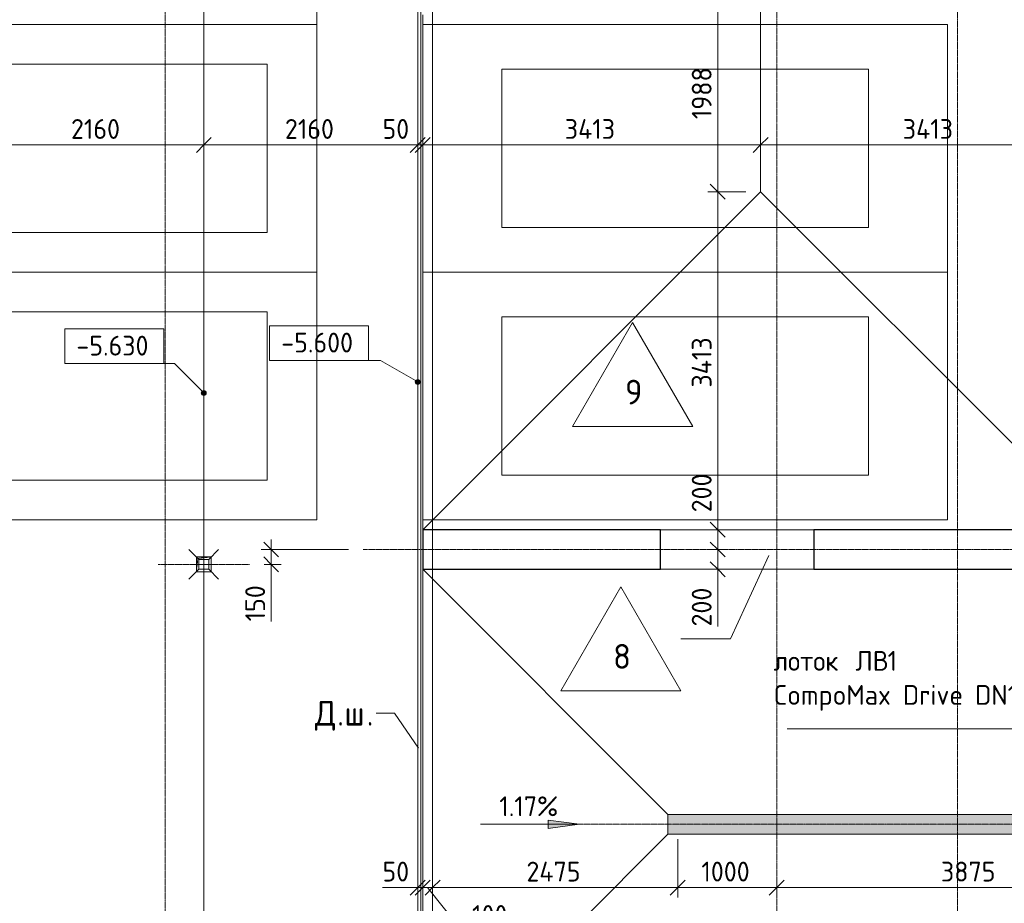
# Model space of a CAD drawing. Header units: millimetres. Extents: x 82112 to 162374, y -10965 to 131389.
# Tile 35 of 82: x 106801 to 116743, y 62377 to 71300. Entities that reach past the tile are written whole.
import ezdxf

# ---------------------------------------------------------------- set-up
doc = ezdxf.new("R2010")
doc.units = ezdxf.units.MM
doc.linetypes.add('3_ Штрих_ 1 х 1 мм', pattern=[2, 1, -1])
doc.linetypes.add('4_ Штрихпунктир_ 10 х 2 мм', pattern=[14, 10, -2, 0, -2])
for name, color, linetype, lineweight in [('A-ANNO-DIMS', 7, 'Continuous', 5), ('A-ANNO-DIMS-100', 7, 'Continuous', 5), ('A-DETL', 7, 'Continuous', 25), ('A-DETL-GENF', 7, 'Continuous', 13), ('A-FLOR', 7, 'Continuous', 13), ('A-FLOR-IDEN', 7, 'Continuous', 5), ('A-GENM', 7, 'Continuous', 13), ('C-PRKG', 7, 'Continuous', 13), ('G-ANNO-DIMS', 7, 'Continuous', 5), ('G-ANNO-TEXT', 7, 'Continuous', 5), ('M-EQPM', 7, 'Continuous', 13), ('P-SANR-FIXT', 7, 'Continuous', 13), ('S-COLS', 7, 'Continuous', 25), ('S-GRID', 7, 'Continuous', 5)]:
    doc.layers.add(name, color=color, linetype=linetype, lineweight=lineweight)
doc.styles.add('GOST Common_2', font='GOST_Common.ttf', dxfattribs={"height": 200})
doc.styles.add('GOST Common_3', font='GOST_Common.ttf', dxfattribs={"height": 250})
doc.dimstyles.new('2_мм', dxfattribs={"dimscale": 304.8, "dimtxt": 201.142999, "dimasz": 0.492126, "dimexe": 0.328084, "dimexo": 0.492126, "dimgap": 0, "dimtad": 1, "dimdec": 0, "dimdsep": 46, "dimtxsty": 'GOST Common_2', "dimblk1": 'OBLIQUE', "dimblk2": 'OBLIQUE', "dimsah": 1, "dimcen": 0.09, "dimdle": 0.328084, "dimadec": 5, "dimazin": 2, "dimtfac": 1, "dimtdec": 4, "dimtix": 1, "dimtmove": 1, "dimatfit": 3, "dimfxl": 1, "dimtvp": 1, "dimtolj": 1, "dimtzin": 0, "dimarcsym": 2})
doc.dimstyles.new('2_мм_1', dxfattribs={"dimscale": 304.8, "dimtxt": 201.142999, "dimasz": 0.492126, "dimexe": 0.328084, "dimexo": 0.492126, "dimgap": 0, "dimtad": 1, "dimdec": 0, "dimdsep": 46, "dimtxsty": 'GOST Common_2', "dimblk1": 'OBLIQUE', "dimblk2": 'OBLIQUE', "dimsah": 1, "dimcen": 0.09, "dimdle": 0.328084, "dimadec": 5, "dimazin": 2, "dimtfac": 1, "dimtdec": 4, "dimtix": 1, "dimtmove": 0, "dimatfit": 3, "dimfxl": 1, "dimtvp": 1, "dimtolj": 1, "dimtzin": 0, "dimarcsym": 2})

# ---------------------------------------------------------------- blocks, each defined once
blk = doc.blocks.new('АР_Машиноместо - 4900x2400_М__5300х2500_-3113489--01_Подвал_МП_часть В')
at = {"layer": 'C-PRKG'}
for p, q in [((2500, 5300), (0, 5300)), ((0, 0), (0, 5300)), ((2500, 0), (2500, 5300)), ((450, 4500), (2050, 4500)), ((450, 800), (450, 4500)), ((2050, 800), (2050, 4500)), ((450, 800), (2050, 800)), ((2500, 0), (0, 0))]:
    blk.add_line(p, q, dxfattribs=at)
blk = doc.blocks.new('АР_Машиноместо - 4900x2400_М__5300х2500_-V3--01_Подвал_МП_часть В')
at = {"layer": 'C-PRKG'}
for p, q in [((2500, 0), (0, 0)), ((0, 0), (0, -5300)), ((2500, 0), (2500, -5300)), ((450, -800), (450, -4500)), ((450, -800), (2050, -800)), ((2050, -800), (2050, -4500)), ((450, -4500), (2050, -4500)), ((2500, -5300), (0, -5300))]:
    blk.add_line(p, q, dxfattribs=at)
blk = doc.blocks.new('АР_Машиноместо - 5300x2500_С-V1--01_Подвал_МП_часть В')
at = {"layer": 'C-PRKG'}
for p, q in [((2500, 5300), (0, 5300)), ((0, 0), (0, 5300)), ((2500, 0), (2500, 5300)), ((400, 4800), (2100, 4800)), ((400, 500), (400, 4800)), ((2100, 500), (2100, 4800)), ((400, 500), (2100, 500)), ((2500, 0), (0, 0))]:
    blk.add_line(p, q, dxfattribs=at)
blk = doc.blocks.new('АР_Машиноместо - 5300x2500_С-V2--01_Подвал_МП_часть В')
at = {"layer": 'C-PRKG'}
for p, q in [((2500, 0), (0, 0)), ((0, 0), (0, -5300)), ((2500, 0), (2500, -5300)), ((400, -500), (400, -4800)), ((400, -500), (2100, -500)), ((2100, -500), (2100, -4800)), ((400, -4800), (2100, -4800)), ((2500, -5300), (0, -5300))]:
    blk.add_line(p, q, dxfattribs=at)
blk = doc.blocks.new('АР_Лоток - 200х100h_ЛВ1-7189389--01_Подвал_МП_часть В')
at = {"layer": 'M-EQPM', "true_color": 0xdddddd}
blk.add_hatch(color=254, dxfattribs=at).paths.add_polyline_path([(0, -100), (6525, -100), (6525, 100), (0, 100)])
at = {"layer": 'M-EQPM'}
blk.add_line((6525, -100), (6525, 100), dxfattribs=at)
blk = doc.blocks.new('АР_Канал вертикальный прямоугольный - ВК-5386080--01_Подвал_МП_часть В')
at = {"layer": 'A-DETL-GENF'}
blk.add_hatch(color=256, dxfattribs=at).paths.add_polyline_path([(-75, -75), (-60, 60), (75, 75), (-75, 75)])
at = {"layer": 'A-DETL-GENF', "linetype": '3_ Штрих_ 1 х 1 мм'}
for p, q in [((75, 75), (-75, 75)), ((-75, 75), (-75, -75)), ((75, 75), (-75, 75)), ((-75, 75), (-75, -75)), ((-75, -75), (-60, 60)), ((-75, -75), (-60, 60)), ((-60, 60), (75, 75)), ((-60, 60), (75, 75)), ((75, -75), (75, 75)), ((-75, -75), (75, -75))]:
    blk.add_line(p, q, dxfattribs=at)
at = {"layer": 'M-EQPM'}
for p, q in [((-75, -75), (-75, 75)), ((-75, 75), (75, 75)), ((75, 75), (75, -75)), ((75, -75), (-75, -75))]:
    blk.add_line(p, q, dxfattribs=at)
blk = doc.blocks.new('АР-Заполнение деф_ шва - Д_ш_-V27--01_Подвал_МП_часть В')
at = {"layer": 'A-GENM'}
for p, q in [((0, 25), (5200, 25)), ((0, -25), (5200, -25))]:
    blk.add_line(p, q, dxfattribs=at)
blk = doc.blocks.new('АР-Заполнение деф_ шва - Д_ш_-V28--01_Подвал_МП_часть В')
at = {"layer": 'A-GENM'}
for p, q in [((0, 25), (5150, 25)), ((0, -25), (5150, -25))]:
    blk.add_line(p, q, dxfattribs=at)
blk = doc.blocks.new('АР-Заполнение деф_ шва - Д_ш__Пристенный-4429135--01_Подвал_МП_часть В')
at = {"layer": 'A-GENM'}
blk.add_line((0, -25), (400, -25), dxfattribs=at)
blk = doc.blocks.new('АР_Трап - 100-100-V23--01_Подвал_МП_часть В')
at = {"layer": 'P-SANR-FIXT'}
for p, q in [((-50, 50), (-150, 150)), ((0, -100), (0, 100)), ((50, 50), (150, 150)), ((-100, 0), (100, 0)), ((-50, -50), (-50, 50)), ((50, 50), (-50, 50)), ((50, -50), (50, 50)), ((-50, -50), (-150, -150)), ((-50, -50), (50, -50)), ((50, -50), (150, -150))]:
    blk.add_line(p, q, dxfattribs=at)
blk = doc.blocks.new('DIMBLOCK56--01_Подвал_МП_часть В')
at = {"layer": 'A-ANNO-DIMS-100', "transparency": 16777216}
for p, q in [((106500, 69991.2), (106500, 70135.2)), ((108660, 69991.2), (108660, 70135.2)), ((106500, 70035.2), (108660, 70035.2)), ((106500, 70035.2), (106500, 69991.2)), ((108660, 70035.2), (108660, 69991.2))]:
    blk.add_line(p, q, dxfattribs=at)
at = {"layer": 'A-ANNO-DIMS-100', "lineweight": 25, "transparency": 16777216}
for p, q in [((106500, 70035.2), (106575, 70110.2)), ((108660, 70035.2), (108735, 70110.2)), ((106500, 70035.2), (106425, 69960.2)), ((108660, 70035.2), (108585, 69960.2))]:
    blk.add_line(p, q, dxfattribs=at)
at = {"layer": 'A-ANNO-DIMS-100', "color": 0, "transparency": 16777216, "insert": (107319.2, 70296.5), "char_height": 200, "width": 625.93, "attachment_point": 1, "line_spacing_factor": 1.022761, "style": 'GOST Common_2'}
blk.add_mtext('2160', dxfattribs=at)
blk = doc.blocks.new('_Oblique')
at = {"color": 0, "linetype": 'ByBlock', "lineweight": -2}
blk.add_line((-0.5, -0.5), (0.5, 0.5), dxfattribs=at)
blk = doc.blocks.new('DIMBLOCK57--01_Подвал_МП_часть В')
at = {"layer": 'A-ANNO-DIMS-100', "transparency": 16777216}
for p, q in [((108660, 69991.2), (108660, 70135.2)), ((110820, 69991.2), (110820, 70135.2)), ((108660, 70035.2), (110820, 70035.2)), ((108660, 70035.2), (108660, 69991.2)), ((110820, 70035.2), (110820, 69991.2))]:
    blk.add_line(p, q, dxfattribs=at)
at = {"layer": 'A-ANNO-DIMS-100', "lineweight": 25, "transparency": 16777216}
for p, q in [((108660, 70035.2), (108735, 70110.2)), ((110820, 70035.2), (110895, 70110.2)), ((108660, 70035.2), (108585, 69960.2)), ((110820, 70035.2), (110745, 69960.2))]:
    blk.add_line(p, q, dxfattribs=at)
at = {"layer": 'A-ANNO-DIMS-100', "color": 0, "transparency": 16777216, "insert": (109479.2, 70296.5), "char_height": 200, "width": 625.93, "attachment_point": 1, "line_spacing_factor": 1.022761, "style": 'GOST Common_2'}
blk.add_mtext('2160', dxfattribs=at)
blk = doc.blocks.new('DIMBLOCK58--01_Подвал_МП_часть В')
at = {"layer": 'A-ANNO-DIMS-100', "transparency": 16777216}
for p, q in [((110820, 69991.2), (110820, 70135.2)), ((110870, 69991.2), (110870, 70135.2)), ((110464.2, 70035.2), (110843.7, 70035.2)), ((110820, 70035.2), (110870, 70035.2)), ((110820, 70035.2), (110820, 69991.2)), ((110843.7, 70035.2), (110845, 70035.2)), ((110870, 70035.2), (110870, 69991.2))]:
    blk.add_line(p, q, dxfattribs=at)
at = {"layer": 'A-ANNO-DIMS-100', "lineweight": 25, "transparency": 16777216}
for p, q in [((110820, 70035.2), (110895, 70110.2)), ((110870, 70035.2), (110945, 70110.2)), ((110820, 70035.2), (110745, 69960.2)), ((110870, 70035.2), (110795, 69960.2))]:
    blk.add_line(p, q, dxfattribs=at)
at = {"layer": 'A-ANNO-DIMS-100', "color": 0, "transparency": 16777216, "insert": (110464.2, 70296.5), "char_height": 200, "width": 335.466, "attachment_point": 1, "line_spacing_factor": 1.022761, "style": 'GOST Common_2'}
blk.add_mtext('50', dxfattribs=at)
blk = doc.blocks.new('DIMBLOCK59--01_Подвал_МП_часть В')
at = {"layer": 'A-ANNO-DIMS-100', "transparency": 16777216}
for p, q in [((110870, 69991.2), (110870, 70135.2)), ((114282.5, 69991.2), (114282.5, 70135.2)), ((110870, 70035.2), (114282.5, 70035.2)), ((110870, 70035.2), (110870, 69991.2)), ((114282.5, 70035.2), (114282.5, 69991.2))]:
    blk.add_line(p, q, dxfattribs=at)
at = {"layer": 'A-ANNO-DIMS-100', "lineweight": 25, "transparency": 16777216}
for p, q in [((110870, 70035.2), (110945, 70110.2)), ((114282.5, 70035.2), (114357.5, 70110.2)), ((110870, 70035.2), (110795, 69960.2)), ((114282.5, 70035.2), (114207.5, 69960.2))]:
    blk.add_line(p, q, dxfattribs=at)
at = {"layer": 'A-ANNO-DIMS-100', "color": 0, "transparency": 16777216, "insert": (112305.2, 70296.5), "char_height": 200, "width": 650.476, "attachment_point": 1, "line_spacing_factor": 1.022761, "style": 'GOST Common_2'}
blk.add_mtext('3413', dxfattribs=at)
blk = doc.blocks.new('DIMBLOCK60--01_Подвал_МП_часть В')
at = {"layer": 'A-ANNO-DIMS-100', "transparency": 16777216}
for p, q in [((114282.5, 69991.2), (114282.5, 70135.2)), ((117695, 69991.2), (117695, 70135.2)), ((114282.5, 70035.2), (117695, 70035.2)), ((114282.5, 70035.2), (114282.5, 69991.2)), ((117695, 70035.2), (117695, 69991.2))]:
    blk.add_line(p, q, dxfattribs=at)
at = {"layer": 'A-ANNO-DIMS-100', "lineweight": 25, "transparency": 16777216}
for p, q in [((114282.5, 70035.2), (114357.5, 70110.2)), ((117695, 70035.2), (117770, 70110.2)), ((114282.5, 70035.2), (114207.5, 69960.2)), ((117695, 70035.2), (117620, 69960.2))]:
    blk.add_line(p, q, dxfattribs=at)
at = {"layer": 'A-ANNO-DIMS-100', "color": 0, "transparency": 16777216, "insert": (115717.7, 70296.5), "char_height": 200, "width": 650.476, "attachment_point": 1, "line_spacing_factor": 1.022761, "style": 'GOST Common_2'}
blk.add_mtext('3413', dxfattribs=at)
blk = doc.blocks.new('DIMBLOCK73--01_Подвал_МП_часть В')
at = {"layer": 'A-ANNO-DIMS-100', "transparency": 16777216}
for p, q in [((110820, 62492.3), (110820, 62636.2)), ((110870, 62492.3), (110870, 62636.2)), ((110464, 62536.2), (110843.5, 62536.2)), ((110720, 62536.2), (110870, 62536.2)), ((110820, 62536.2), (110820, 62492.3)), ((110843.5, 62536.2), (110845, 62536.2)), ((110870, 62536.2), (110870, 62492.3))]:
    blk.add_line(p, q, dxfattribs=at)
at = {"layer": 'A-ANNO-DIMS-100', "lineweight": 25, "transparency": 16777216}
for p, q in [((110820, 62536.2), (110745, 62461.2)), ((110870, 62536.2), (110795, 62461.2)), ((110820, 62536.2), (110895, 62611.2)), ((110870, 62536.2), (110945, 62611.2))]:
    blk.add_line(p, q, dxfattribs=at)
at = {"layer": 'A-ANNO-DIMS-100', "color": 0, "transparency": 16777216, "insert": (110464, 62797.6), "char_height": 200, "width": 335.466, "attachment_point": 1, "line_spacing_factor": 1.022761, "style": 'GOST Common_2'}
blk.add_mtext('50', dxfattribs=at)
blk = doc.blocks.new('DIMBLOCK74--01_Подвал_МП_часть В')
at = {"layer": 'A-ANNO-DIMS-100', "transparency": 16777216}
for p, q in [((110870, 62492.3), (110870, 62636.2)), ((110970, 62492.3), (110970, 62636.2)), ((110870, 62536.2), (110970, 62536.2)), ((110870, 62536.2), (110870, 62492.3)), ((111268.7, 62097.8), (110920, 62536.2)), ((110970, 62536.2), (110970, 62492.3)), ((111750.5, 62097.8), (111268.7, 62097.8))]:
    blk.add_line(p, q, dxfattribs=at)
at = {"layer": 'A-ANNO-DIMS-100', "lineweight": 25, "transparency": 16777216}
for p, q in [((110870, 62536.2), (110795, 62461.2)), ((110870, 62536.2), (110945, 62611.2)), ((110970, 62536.2), (110895, 62461.2)), ((110970, 62536.2), (111045, 62611.2))]:
    blk.add_line(p, q, dxfattribs=at)
at = {"layer": 'A-ANNO-DIMS-100', "color": 0, "transparency": 16777216, "insert": (111368.7, 62359.2), "char_height": 200, "width": 458.197, "attachment_point": 1, "line_spacing_factor": 1.022761, "style": 'GOST Common_2'}
blk.add_mtext('100', dxfattribs=at)
blk = doc.blocks.new('DIMBLOCK75--01_Подвал_МП_часть В')
at = {"layer": 'A-ANNO-DIMS-100', "transparency": 16777216}
for p, q in [((113445, 63025), (113445, 62436.2)), ((113445, 62536.2), (113445, 63025)), ((110970, 62492.3), (110970, 62636.2)), ((110970, 62536.2), (113445, 62536.2)), ((110970, 62536.2), (110970, 62492.3))]:
    blk.add_line(p, q, dxfattribs=at)
at = {"layer": 'A-ANNO-DIMS-100', "lineweight": 25, "transparency": 16777216}
for p, q in [((110970, 62536.2), (110895, 62461.2)), ((110970, 62536.2), (111045, 62611.2)), ((113445, 62536.2), (113370, 62461.2)), ((113445, 62536.2), (113520, 62611.2))]:
    blk.add_line(p, q, dxfattribs=at)
at = {"layer": 'A-ANNO-DIMS-100', "color": 0, "transparency": 16777216, "insert": (111917.7, 62797.6), "char_height": 200, "width": 695.477, "attachment_point": 1, "line_spacing_factor": 1.022761, "style": 'GOST Common_2'}
blk.add_mtext('2475', dxfattribs=at)
blk = doc.blocks.new('DIMBLOCK76--01_Подвал_МП_часть В')
at = {"layer": 'A-ANNO-DIMS-100', "transparency": 16777216}
for p, q in [((113445, 63025), (113445, 62436.2)), ((113445, 62536.2), (113445, 63025)), ((114445, 62492.3), (114445, 62636.2)), ((113445, 62536.2), (114445, 62536.2)), ((114445, 62536.2), (114445, 62492.3))]:
    blk.add_line(p, q, dxfattribs=at)
at = {"layer": 'A-ANNO-DIMS-100', "lineweight": 25, "transparency": 16777216}
for p, q in [((113445, 62536.2), (113370, 62461.2)), ((113445, 62536.2), (113520, 62611.2)), ((114445, 62536.2), (114370, 62461.2)), ((114445, 62536.2), (114520, 62611.2))]:
    blk.add_line(p, q, dxfattribs=at)
at = {"layer": 'A-ANNO-DIMS-100', "color": 0, "transparency": 16777216, "insert": (113684.2, 62797.6), "char_height": 200, "width": 625.93, "attachment_point": 1, "line_spacing_factor": 1.022761, "style": 'GOST Common_2'}
blk.add_mtext('1000', dxfattribs=at)
blk = doc.blocks.new('DIMBLOCK77--01_Подвал_МП_часть В')
at = {"layer": 'A-ANNO-DIMS-100', "transparency": 16777216}
for p, q in [((114445, 62492.3), (114445, 62636.2)), ((118320, 62492.3), (118320, 62636.2)), ((114445, 62536.2), (118320, 62536.2)), ((114445, 62536.2), (114445, 62492.3)), ((118320, 62536.2), (118320, 62492.3))]:
    blk.add_line(p, q, dxfattribs=at)
at = {"layer": 'A-ANNO-DIMS-100', "lineweight": 25, "transparency": 16777216}
for p, q in [((114445, 62536.2), (114370, 62461.2)), ((114445, 62536.2), (114520, 62611.2)), ((118320, 62536.2), (118245, 62461.2)), ((118320, 62536.2), (118395, 62611.2))]:
    blk.add_line(p, q, dxfattribs=at)
at = {"layer": 'A-ANNO-DIMS-100', "color": 0, "transparency": 16777216, "insert": (116102.9, 62797.6), "char_height": 200, "width": 670.931, "attachment_point": 1, "line_spacing_factor": 1.022761, "style": 'GOST Common_2'}
blk.add_mtext('3875', dxfattribs=at)
blk = doc.blocks.new('Марка полов - Марка полов-4106608--01_Подвал_МП_часть В')
at = {"layer": 'A-FLOR-IDEN'}
for p, q in [((0, 7), (-6.062, -3.5)), ((6.062, -3.5), (0, 7)), ((-6.062, -3.5), (6.062, -3.5))]:
    blk.add_line(p, q, dxfattribs=at)
blk = doc.blocks.new('Высотные отметки - Frame_2-749557--01_Подвал_МП_часть В')
at = {"layer": 'G-ANNO-DIMS'}
for p, q in [((-5, 3.5), (-5, 0)), ((5, 3.5), (-5, 3.5)), ((5, 0), (5, 3.5)), ((-5, 0), (5, 0))]:
    blk.add_line(p, q, dxfattribs=at)
blk = doc.blocks.new('DIMBLOCK151--01_Подвал_МП_часть В')
at = {"layer": 'A-ANNO-DIMS-100', "lineweight": 25, "transparency": 16777216}
for p, q in [((113848.6, 65950), (113773.6, 66025)), ((113848.6, 65950), (113923.6, 65875)), ((113848.6, 65750), (113773.6, 65825)), ((113848.6, 65750), (113923.6, 65675))]:
    blk.add_line(p, q, dxfattribs=at)
at = {"layer": 'A-ANNO-DIMS-100', "transparency": 16777216}
for p, q in [((113892.5, 65950), (113748.6, 65950)), ((113848.6, 65650), (113848.6, 65950)), ((113848.6, 65950), (113892.5, 65950)), ((113848.6, 65692.3), (113848.6, 65850)), ((113892.5, 65750), (113748.6, 65750)), ((113848.6, 65750), (113892.5, 65750)), ((113848.6, 65173), (113848.6, 65692.3))]:
    blk.add_line(p, q, dxfattribs=at)
at = {"layer": 'A-ANNO-DIMS-100', "color": 0, "transparency": 16777216, "insert": (113587.2, 65173), "char_height": 200, "width": 503.198, "attachment_point": 1, "rotation": 90, "line_spacing_factor": 1.022761, "style": 'GOST Common_2'}
blk.add_mtext('200', dxfattribs=at)
blk = doc.blocks.new('DIMBLOCK152--01_Подвал_МП_часть В')
at = {"layer": 'A-ANNO-DIMS-100', "transparency": 16777216}
for p, q in [((113848.6, 66744.8), (113848.6, 66225.4)), ((113848.6, 66225.4), (113848.6, 66050)), ((113892.5, 66150), (113748.6, 66150)), ((113848.6, 65950), (113848.6, 66150)), ((113848.6, 66150), (113892.5, 66150)), ((113892.5, 65950), (113748.6, 65950)), ((113848.6, 65950), (113892.5, 65950))]:
    blk.add_line(p, q, dxfattribs=at)
at = {"layer": 'A-ANNO-DIMS-100', "lineweight": 25, "transparency": 16777216}
for p, q in [((113848.6, 66150), (113773.6, 66225)), ((113848.6, 66150), (113923.6, 66075)), ((113848.6, 65950), (113773.6, 66025)), ((113848.6, 65950), (113923.6, 65875))]:
    blk.add_line(p, q, dxfattribs=at)
at = {"layer": 'A-ANNO-DIMS-100', "color": 0, "transparency": 16777216, "insert": (113587.2, 66325.4), "char_height": 200, "width": 503.198, "attachment_point": 1, "rotation": 90, "line_spacing_factor": 1.022761, "style": 'GOST Common_2'}
blk.add_mtext('200', dxfattribs=at)
blk = doc.blocks.new('DIMBLOCK153--01_Подвал_МП_часть В')
at = {"layer": 'A-ANNO-DIMS-100', "lineweight": 25, "transparency": 16777216}
for p, q in [((113848.6, 69562.5), (113773.6, 69637.5)), ((113848.6, 69562.5), (113923.6, 69487.5)), ((113848.6, 66150), (113773.6, 66225)), ((113848.6, 66150), (113923.6, 66075))]:
    blk.add_line(p, q, dxfattribs=at)
at = {"layer": 'A-ANNO-DIMS-100', "transparency": 16777216}
for p, q in [((114132.5, 69562.5), (113748.6, 69562.5)), ((113848.6, 66150), (113848.6, 69562.5)), ((113848.6, 69562.5), (114132.5, 69562.5)), ((113892.5, 66150), (113748.6, 66150)), ((113848.6, 66150), (113892.5, 66150))]:
    blk.add_line(p, q, dxfattribs=at)
at = {"layer": 'A-ANNO-DIMS-100', "color": 0, "transparency": 16777216, "insert": (113587.2, 67585.2), "char_height": 200, "width": 650.476, "attachment_point": 1, "rotation": 90, "line_spacing_factor": 1.022761, "style": 'GOST Common_2'}
blk.add_mtext('3413', dxfattribs=at)
blk = doc.blocks.new('DIMBLOCK154--01_Подвал_МП_часть В')
at = {"layer": 'A-ANNO-DIMS-100', "lineweight": 25, "transparency": 16777216}
for p, q in [((113848.6, 71550), (113773.6, 71625)), ((113848.6, 71550), (113923.6, 71475)), ((113848.6, 69562.5), (113773.6, 69637.5)), ((113848.6, 69562.5), (113923.6, 69487.5))]:
    blk.add_line(p, q, dxfattribs=at)
at = {"layer": 'A-ANNO-DIMS-100', "transparency": 16777216}
for p, q in [((113892.5, 71550), (113748.6, 71550)), ((113848.6, 69562.5), (113848.6, 71550)), ((113848.6, 71550), (113892.5, 71550)), ((114132.5, 69562.5), (113748.6, 69562.5)), ((113848.6, 69562.5), (114132.5, 69562.5))]:
    blk.add_line(p, q, dxfattribs=at)
at = {"layer": 'A-ANNO-DIMS-100', "color": 0, "transparency": 16777216, "insert": (113587.2, 70295.4), "char_height": 200, "width": 625.93, "attachment_point": 1, "rotation": 90, "line_spacing_factor": 1.022761, "style": 'GOST Common_2'}
blk.add_mtext('1988', dxfattribs=at)
blk = doc.blocks.new('DIMBLOCK225--01_Подвал_МП_часть В')
at = {"layer": 'A-ANNO-DIMS-100', "lineweight": 25, "transparency": 16777216}
for p, q in [((109340.2, 65950), (109265.2, 66025)), ((109340.2, 65950), (109415.2, 65875)), ((109340.2, 65800), (109265.2, 65875)), ((109340.2, 65800), (109415.2, 65725))]:
    blk.add_line(p, q, dxfattribs=at)
at = {"layer": 'A-ANNO-DIMS-100', "transparency": 16777216}
for p, q in [((109340.2, 65700), (109340.2, 66050)), ((110119.6, 65950), (109240.2, 65950)), ((109340.2, 65950), (110119.6, 65950)), ((109340.2, 65705.8), (109340.2, 65875)), ((109270, 65800), (109440.2, 65800)), ((109340.2, 65800), (109270, 65800)), ((109340.2, 65224), (109340.2, 65705.8))]:
    blk.add_line(p, q, dxfattribs=at)
at = {"layer": 'A-ANNO-DIMS-100', "color": 0, "transparency": 16777216, "insert": (109078.8, 65224), "char_height": 200, "width": 458.197, "attachment_point": 1, "rotation": 90, "line_spacing_factor": 1.022761, "style": 'GOST Common_2'}
blk.add_mtext('150', dxfattribs=at)

msp = doc.modelspace()

# ---------------------------------------------------------------- hatches: boundary and pattern name
at = {"layer": 'G-ANNO-DIMS'}
h = msp.add_hatch(color=256, dxfattribs=at)
edge = h.paths.add_edge_path()
edge.add_arc((110820, 67641.933425), 25, 0, 360)
h = msp.add_hatch(color=256, dxfattribs=at)
edge = h.paths.add_edge_path()
edge.add_arc((108660, 67530.430706), 25, 0, 360)
msp.add_hatch(color=256, dxfattribs=at).paths.add_polyline_path([(112454.990587, 63175.813133), (112137.490587, 63217.612801), (112137.490587, 63134.013465)])
msp.add_hatch(color=256, dxfattribs=at).paths.add_polyline_path([(112454.990587, 63175.813133), (112137.490587, 63217.612801), (112137.490587, 63134.013465)])

# ---------------------------------------------------------------- linework, layer by layer
at = {"layer": 'A-DETL', "linetype": '4_ Штрихпунктир_ 10 х 2 мм', "lineweight": 5}
for p, q in [((109120, 65800), (108200, 65800)), ((111745.228923, 63175), (127745.228923, 63175))]:
    msp.add_line(p, q, dxfattribs=at)
at = {"layer": 'A-FLOR'}
for p, q in [((110820, 80511.174831), (110820, 56800)), ((110850, 60150), (110850, 76930)), ((108660, 65875), (108660, 73190)), ((114282.5, 69562.5), (114282.5, 71488.360212)), ((110870, 66150), (110870, 71350)), ((110870, 66150), (114282.5, 69562.5)), ((117695, 66150), (114282.5, 69562.5)), ((114820, 66150), (113270, 66150)), ((108660, 56800), (108660, 65725)), ((110869.999998, 60600), (110869.999998, 65750)), ((113345, 63275), (110869.999998, 65750)), ((113270, 65750), (114820, 65750)), ((113345, 63075), (113345, 63275)), ((113345, 63275), (120170, 63275)), ((110869.999998, 60600), (113345, 63075)), ((127195, 63075), (113345, 63075))]:
    msp.add_line(p, q, dxfattribs=at)
at = {"layer": 'A-FLOR-IDEN'}
for p, q in [((114364.987261, 65887.857908), (113979.288507, 65048.945388)), ((113979.288507, 65048.945388), (113475.96531, 65048.945388))]:
    msp.add_line(p, q, dxfattribs=at)
at = {"layer": 'G-ANNO-DIMS'}
for p, q in [((108363.315384, 67827.115323), (107755.78209, 67827.115323)), ((108660, 67530.430706), (108363.315384, 67827.115323)), ((110445.601007, 67858.092785), (109824.533636, 67858.092785)), ((110820, 67641.933425), (110445.601007, 67858.092785)), ((111454.990587, 63175.813133), (112454.990587, 63175.813133)), ((111454.990587, 63175.813133), (112454.990587, 63175.813133)), ((112454.990587, 63175.813133), (112137.490587, 63217.612801)), ((112137.490587, 63217.612801), (112137.490587, 63134.013465)), ((112454.990587, 63175.813133), (112137.490587, 63217.612801)), ((112137.490587, 63217.612801), (112137.490587, 63134.013465)), ((112137.490587, 63134.013465), (112454.990587, 63175.813133)), ((112137.490587, 63134.013465), (112454.990587, 63175.813133))]:
    msp.add_line(p, q, dxfattribs=at)
for centre in [(110820, 67641.933425), (108660, 67530.430706)]:
    msp.add_circle(centre, 25, dxfattribs=at)
at = {"layer": 'G-ANNO-TEXT'}
for p, q in [((110408.197633, 64297.024581), (110401.510133, 64297.024581)), ((110585.292832, 64297.024581), (110408.197633, 64297.024581)), ((110827.633631, 63942.834183), (110585.292832, 64297.024581)), ((117217.507976, 64137.627575), (114551.268393, 64137.627575))]:
    msp.add_line(p, q, dxfattribs=at)
at = {"layer": 'S-COLS'}
for p, q in [((113270, 66150), (110870, 66150)), ((110870, 66150), (110870, 65750)), ((113270, 65750), (113270, 66150)), ((117220, 66150), (114820, 66150)), ((114820, 66150), (114820, 65750)), ((110870, 65750), (113270, 65750)), ((114820, 65750), (117220, 65750))]:
    msp.add_line(p, q, dxfattribs=at)
at = {"layer": 'S-GRID', "linetype": '4_ Штрихпунктир_ 10 х 2 мм'}
for p, q in [((108270, 52488.487293), (108270, 130388.42805)), ((110970, 53702.872493), (110970, 130388.42805)), ((114445, 59297.815604), (114445, 129588.42805)), ((116270, 59297.815604), (116270, 129588.42805)), ((110970, 53356.981316), (110970, 129109.361538)), ((151972.716503, 65950), (110269.614367, 65950))]:
    msp.add_line(p, q, dxfattribs=at)

# ---------------------------------------------------------------- block references
at = {"layer": 'A-FLOR-IDEN', "xscale": 99.99999999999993, "yscale": 99.99999999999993, "zscale": 99.99999999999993}
for p in [(112990, 67542.389077), (112869.747528, 64873.945388)]:
    msp.add_blockref('Марка полов - Марка полов-4106608--01_Подвал_МП_часть В', p, dxfattribs=at)
at = {"layer": 'A-GENM', "rotation": 270}
for name, p in [('АР-Заполнение деф_ шва - Д_ш_-V27--01_Подвал_МП_часть В', (110845.032991, 71350)), ('АР-Заполнение деф_ шва - Д_ш__Пристенный-4429135--01_Подвал_МП_часть В', (110845.032991, 66150)), ('АР-Заполнение деф_ шва - Д_ш_-V28--01_Подвал_МП_часть В', (110845, 65750))]:
    msp.add_blockref(name, p, dxfattribs=at)
at = {"layer": 'C-PRKG'}
for name, p, rotation in [('АР_Машиноместо - 5300x2500_С-V1--01_Подвал_МП_часть В', (104500, 73750), 270.0000000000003), ('АР_Машиноместо - 5300x2500_С-V2--01_Подвал_МП_часть В', (104500, 68750), 90.00000000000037), ('АР_Машиноместо - 4900x2400_М__5300х2500_-3113489--01_Подвал_МП_часть В', (116170, 68750), 89.99999999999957), ('АР_Машиноместо - 5300x2500_С-V1--01_Подвал_МП_часть В', (104500, 68750), 270.0000000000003), ('АР_Машиноместо - 4900x2400_М__5300х2500_-V3--01_Подвал_МП_часть В', (116170, 68750), 269.9999999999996)]:
    msp.add_blockref(name, p, dxfattribs=dict(at, rotation=rotation))
at = {"layer": 'G-ANNO-DIMS', "xscale": 99.99999999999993, "yscale": 99.99999999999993, "zscale": 99.99999999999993}
for p in [(109824.533636, 67858.092785), (107755.78209, 67827.115323)]:
    msp.add_blockref('Высотные отметки - Frame_2-749557--01_Подвал_МП_часть В', p, dxfattribs=at)
at = {"layer": 'M-EQPM'}
for name, p in [('АР_Канал вертикальный прямоугольный - ВК-5386080--01_Подвал_МП_часть В', (108660, 65800)), ('АР_Лоток - 200х100h_ЛВ1-7189389--01_Подвал_МП_часть В', (113345, 63175))]:
    msp.add_blockref(name, p, dxfattribs=at)
at = {"layer": 'P-SANR-FIXT'}
msp.add_blockref('АР_Трап - 100-100-V23--01_Подвал_МП_часть В', (108660, 65800), dxfattribs=at)

# ---------------------------------------------------------------- texts
at = {"layer": 'A-FLOR-IDEN', "char_height": 250, "width": 216.455625, "attachment_point": 1, "style": 'GOST Common_3'}
for s, insert in [('\\fGOST Common|b0|i0|c204|p34|;9', (112913.123717, 67664.450749)), ('\\fGOST Common|b0|i0|c204|p34|;8', (112792.871245, 64996.007061))]:
    msp.add_mtext(s, dxfattribs=dict(at, insert=insert))
at = {"layer": 'G-ANNO-DIMS', "char_height": 200, "attachment_point": 1, "line_spacing_factor": 1.022761, "style": 'GOST Common_2'}
for s, insert, width in [('-5.630', (107373.625563, 68108.480983), 917.17566319), ('-5.600', (109442.377109, 68139.458445), 917.17566319), ('1.17%', (111644.23699, 63457.178794), 745.80863138), ('1.17%', (111644.23699, 63457.178794), 745.80863138)]:
    msp.add_mtext(s, dxfattribs=dict(at, insert=insert, width=width))
at = {"layer": 'G-ANNO-TEXT', "attachment_point": 1}
for s, insert, char_height, width, style in [('\\fGOST Common|b0|i0|c204|p34|; ', (115167.570476, 64925.544242), 200, 88.185625, 'GOST Common_2'), ('ЛВ', (115240.330893, 64925.544242), 200, 392.826875, 'GOST Common_2'), ('1 ', (115564.445476, 64925.544242), 200, 208.43875, 'GOST Common_2'), ('лоток', (114413.507976, 64925.544242), 200, 913.92375, 'GOST Common_2'), ('CompoMax Drive DN100', (114413.507976, 64581.585909), 200, 3310.969375, 'GOST Common_2'), ('\\fGOST Common|b0|i0|c204|p34|;Д', (109781.197633, 64422.024581), 250, 272.57375, 'GOST Common_3'), ('\\fGOST Common|b0|i0|c204|p34|;ш', (110078.853883, 64422.024581), 250, 272.57375, 'GOST Common_3'), ('\\fGOST Common|b0|i0|c204|p34|;.', (110006.093467, 64422.024581), 250, 88.185625, 'GOST Common_3'), ('\\fGOST Common|b0|i0|c204|p34|;.', (110303.749717, 64422.024581), 250, 88.185625, 'GOST Common_3')]:
    msp.add_mtext(s, dxfattribs=dict(at, insert=insert, char_height=char_height, width=width, style=style))

# ---------------------------------------------------------------- dimensions: what is measured, and where the dimension line sits
at = {"layer": 'A-ANNO-DIMS'}
for base, p1, p2, override, picture, middle in [((113848.5813184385, 71550.0000000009), (114282.4999999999, 69562.5000000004), (113742.5153012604, 71550.0000000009), {"dimpost": '<>', "dimfxl": 2059.548427}, 'DIMBLOCK154--01_Подвал_МП_часть В', (113748.5813184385, 70556.2500000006)), ((113848.5813184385, 69562.5000000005), (113742.5153012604, 66150.0000000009), (114282.4999999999, 69562.5000000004), {"dimpost": '<>', "dimfxl": 3454.958715}, 'DIMBLOCK153--01_Подвал_МП_часть В', (113748.5813184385, 67856.2500000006))]:
    dim = msp.add_linear_dim(base=base, p1=p1, p2=p2, angle=90, dimstyle='2_мм_1', override=override, dxfattribs=at)
    dim.commit()
    dim.dimension.update_dxf_attribs({"geometry": picture, "text_midpoint": middle})
for base, p1, p2, override, picture, middle in [((108660, 70035.162723), (106500, 70141.22874), (108660, 70141.22874), {"dimpost": '<>', "dimfxl": 2160}, 'DIMBLOCK56--01_Подвал_МП_часть В', (107580, 70135.162723)), ((110820, 70035.162723), (108660, 70141.22874), (110820, 70141.22874), {"dimpost": '<>', "dimfxl": 2160}, 'DIMBLOCK57--01_Подвал_МП_часть В', (109740, 70135.162723)), ((114282.4999999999, 70035.1627225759), (110870.0000000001, 70141.228739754), (114282.4999999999, 70141.2287397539), {"dimpost": '<>', "dimfxl": 3412.5}, 'DIMBLOCK59--01_Подвал_МП_часть В', (112576.25, 70135.1627225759)), ((117694.9999999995, 70035.1627225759), (114282.4999999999, 70141.2287397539), (117694.9999999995, 70141.2287397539), {"dimpost": '<>', "dimfxl": 3412.5}, 'DIMBLOCK60--01_Подвал_МП_часть В', (115988.7499999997, 70135.1627225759)), ((113445, 62536.239878), (110970, 62642.305895), (113445, 63175), {"dimpost": '<>', "dimfxl": 2531.676916}, 'DIMBLOCK75--01_Подвал_МП_часть В', (112207.5, 62636.239878)), ((114445, 62536.239878), (113445, 63175), (114445, 62642.305895), {"dimpost": '<>', "dimfxl": 1133.03266}, 'DIMBLOCK76--01_Подвал_МП_часть В', (113945, 62636.239878)), ((118320, 62536.239878), (114445, 62642.305895), (118320, 62642.305895), {"dimpost": '<>', "dimfxl": 3875}, 'DIMBLOCK77--01_Подвал_МП_часть В', (116382.5, 62636.239878))]:
    dim = msp.add_linear_dim(base=base, p1=p1, p2=p2, dimstyle='2_мм_1', override=override, dxfattribs=at)
    dim.commit()
    dim.dimension.update_dxf_attribs({"geometry": picture, "text_midpoint": middle})
for base, p1, p2, override, picture, middle in [((110870, 70035.162723), (110820, 70141.22874), (110870, 70141.22874), {"dimpost": '<>', "dimfxl": 50}, 'DIMBLOCK58--01_Подвал_МП_часть В', (110631.902277, 70163.19505)), ((110869.999998, 62536.239878), (110820, 62642.305895), (110869.999998, 62642.305895), {"dimpost": '<>', "dimfxl": 49.999998}, 'DIMBLOCK73--01_Подвал_МП_часть В', (110631.710058, 62664.272206)), ((110970, 62536.239878), (110869.999998, 62642.305895), (110970, 62642.305895), {"dimpost": '<>', "dimfxl": 100.000002}, 'DIMBLOCK74--01_Подвал_МП_часть В', (111597.777977, 62225.843331))]:
    dim = msp.add_linear_dim(base=base, p1=p1, p2=p2, dimstyle='2_мм', override=override, dxfattribs=at)
    dim.commit()
    dim.dimension.update_dxf_attribs({"geometry": picture, "text_midpoint": middle, "dimtype": 160})
for base, p1, p2, override, picture, middle in [((113848.581318, 66150), (113742.515301, 65950), (113742.515301, 66150), {"dimpost": '<>', "dimfxl": 200}, 'DIMBLOCK152--01_Подвал_МП_часть В', (113720.548991, 66577.030937)), ((109340.182507, 65950), (109120, 65800), (110269.614367, 65950), {"dimpost": '<>', "dimfxl": 1159.358958}, 'DIMBLOCK225--01_Подвал_МП_часть В', (109212.15018, 65453.111099)), ((113848.581318, 65950), (113742.515301, 65750), (113742.515301, 65950), {"dimpost": '<>', "dimfxl": 200}, 'DIMBLOCK151--01_Подвал_МП_часть В', (113720.548991, 65424.554175))]:
    dim = msp.add_linear_dim(base=base, p1=p1, p2=p2, angle=90, dimstyle='2_мм', override=override, dxfattribs=at)
    dim.commit()
    dim.dimension.update_dxf_attribs({"geometry": picture, "text_midpoint": middle, "dimtype": 160, "text_rotation": 90})

doc.saveas('drawing.dxf')
